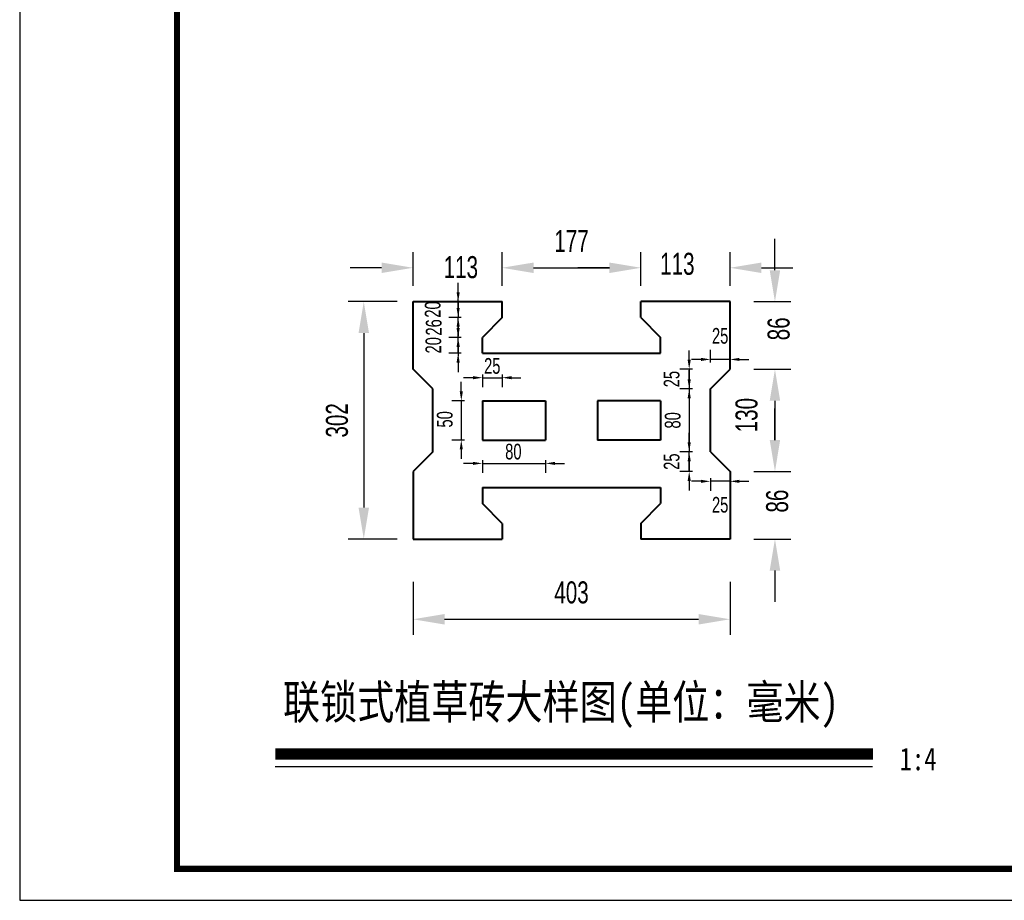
# Model space of a CAD drawing. Header units: millimetres. Extents: x 6315 to 14770, y 92 to 1587.
# Tile 1 of 12: x 6315 to 6628, y 92 to 372. Entities that reach past the tile are written whole.
import ezdxf

# ---------------------------------------------------------------- set-up
doc = ezdxf.new("R2010")
doc.units = ezdxf.units.MM
doc.layers.add('文字', color=7, linetype='Continuous')
doc.layers.add('粗实线', color=1, linetype='Continuous', lineweight=40)
doc.styles.add('样式 1', font='SIMHEI.TTF', dxfattribs={"width": 0.8})
doc.styles.add('比选', font='hztxt_e.shx', dxfattribs={"width": 0.7, "bigfont": 'hztxt.shx'})
doc.dimstyles.new('护坡大样', dxfattribs={"dimscale": 0, "dimtxt": 7, "dimasz": 10, "dimexe": 5, "dimexo": 5, "dimgap": 5, "dimtad": 1, "dimdec": 0, "dimlfac": 4, "dimzin": 0, "dimdsep": 46, "dimtxsty": '比选', "dimcen": 0.09, "dimclrd": 256, "dimclre": 256, "dimclrt": 256, "dimadec": 0, "dimazin": 0, "dimtfac": 1, "dimtdec": 0, "dimtofl": 0, "dimtmove": 2, "dimatfit": 3, "dimfxl": 0, "dimtolj": 1, "dimtzin": 0, "dimarcsym": 0})

# ---------------------------------------------------------------- blocks, each defined once
blk = doc.blocks.new('*D100')
at = {"layer": 'Defpoints', "color": 0}
for p in [(6439.76, 198.15), (6540.51, 198.15), (6540.51, 181.22)]:
    blk.add_point(p, dxfattribs=at)
at = {"layer": '文字', "lineweight": -2}
for p, q in [((6439.76, 193.15), (6439.76, 176.22)), ((6540.51, 193.15), (6540.51, 176.22)), ((6449.76, 181.22), (6530.51, 181.22))]:
    blk.add_line(p, q, dxfattribs=at)
at = {"layer": '文字'}
for points in [[(6449.76, 182.89), (6449.76, 179.55), (6439.76, 181.22)], [(6530.51, 182.89), (6530.51, 179.55), (6540.51, 181.22)]]:
    blk.add_solid(points, dxfattribs=at)
at = {"layer": '文字', "insert": (6490.13, 189.72), "char_height": 7, "attachment_point": 5, "style": '比选'}
blk.add_mtext('\\A1;403', dxfattribs=at)
blk = doc.blocks.new('*D101')
at = {"layer": 'Defpoints', "color": 0}
for p in [(6439.76, 282.21), (6424.1, 206.71), (6439.76, 206.71)]:
    blk.add_point(p, dxfattribs=at)
at = {"layer": '文字', "lineweight": -2}
for p, q in [((6434.76, 282.21), (6419.1, 282.21)), ((6424.1, 272.21), (6424.1, 216.71)), ((6434.76, 206.71), (6419.1, 206.71))]:
    blk.add_line(p, q, dxfattribs=at)
at = {"layer": '文字'}
for points in [[(6422.44, 272.21), (6425.77, 272.21), (6424.1, 282.21)], [(6422.44, 216.71), (6425.77, 216.71), (6424.1, 206.71)]]:
    blk.add_solid(points, dxfattribs=at)
at = {"layer": '文字', "insert": (6415.6, 244.46), "char_height": 7, "attachment_point": 5, "rotation": 90, "style": '比选'}
blk.add_mtext('\\A1;302', dxfattribs=at)
blk = doc.blocks.new('*D102')
at = {"layer": 'Defpoints', "color": 0}
for p in [(6468.07, 292.98), (6439.76, 282.21), (6468.07, 282.21)]:
    blk.add_point(p, dxfattribs=at)
at = {"layer": '文字', "lineweight": -2}
for p, q in [((6439.76, 287.21), (6439.76, 297.98)), ((6468.07, 287.21), (6468.07, 297.98)), ((6429.76, 292.98), (6419.76, 292.98)), ((6478.07, 292.98), (6488.07, 292.98))]:
    blk.add_line(p, q, dxfattribs=at)
at = {"layer": '文字'}
for points in [[(6429.76, 294.64), (6429.76, 291.31), (6439.76, 292.98)], [(6478.07, 294.64), (6478.07, 291.31), (6468.07, 292.98)]]:
    blk.add_solid(points, dxfattribs=at)
at = {"layer": '文字', "insert": (6454.95, 293.13), "char_height": 7, "attachment_point": 5, "style": '比选'}
blk.add_mtext('\\A1;113', dxfattribs=at)
blk = doc.blocks.new('*D103')
at = {"layer": 'Defpoints', "color": 0}
for p in [(6512.19, 292.98), (6468.07, 282.21), (6512.19, 282.21)]:
    blk.add_point(p, dxfattribs=at)
at = {"layer": '文字', "lineweight": -2}
for p, q in [((6468.07, 287.21), (6468.07, 297.98)), ((6512.19, 287.21), (6512.19, 297.98)), ((6478.07, 292.98), (6502.19, 292.98))]:
    blk.add_line(p, q, dxfattribs=at)
at = {"layer": '文字'}
for points in [[(6478.07, 294.64), (6478.07, 291.31), (6468.07, 292.98)], [(6502.19, 294.64), (6502.19, 291.31), (6512.19, 292.98)]]:
    blk.add_solid(points, dxfattribs=at)
at = {"layer": '文字', "insert": (6490.13, 301.48), "char_height": 7, "attachment_point": 5, "style": '比选'}
blk.add_mtext('\\A1;177', dxfattribs=at)
blk = doc.blocks.new('*D104')
at = {"layer": 'Defpoints', "color": 0}
for p in [(6540.51, 292.98), (6512.19, 282.21), (6540.51, 282.21)]:
    blk.add_point(p, dxfattribs=at)
at = {"layer": '文字', "lineweight": -2}
for p, q in [((6512.19, 287.21), (6512.19, 297.98)), ((6540.51, 287.21), (6540.51, 297.98)), ((6502.19, 292.98), (6492.19, 292.98)), ((6550.51, 292.98), (6560.51, 292.98))]:
    blk.add_line(p, q, dxfattribs=at)
at = {"layer": '文字'}
for points in [[(6502.19, 294.64), (6502.19, 291.31), (6512.19, 292.98)], [(6550.51, 294.64), (6550.51, 291.31), (6540.51, 292.98)]]:
    blk.add_solid(points, dxfattribs=at)
at = {"layer": '文字', "insert": (6523.77, 294.19), "char_height": 7, "attachment_point": 5, "style": '比选'}
blk.add_mtext('\\A1;113', dxfattribs=at)
blk = doc.blocks.new('*D105')
at = {"layer": 'Defpoints', "color": 0}
for p in [(6543.04, 282.21), (6543.04, 260.71), (6554.8, 260.71)]:
    blk.add_point(p, dxfattribs=at)
at = {"layer": '文字', "lineweight": -2}
for p, q in [((6554.8, 292.21), (6554.8, 302.21)), ((6548.04, 282.21), (6559.8, 282.21)), ((6548.04, 260.71), (6559.8, 260.71)), ((6554.8, 250.71), (6554.8, 240.71))]:
    blk.add_line(p, q, dxfattribs=at)
at = {"layer": '文字'}
for points in [[(6553.13, 292.21), (6556.46, 292.21), (6554.8, 282.21)], [(6553.13, 250.71), (6556.46, 250.71), (6554.8, 260.71)]]:
    blk.add_solid(points, dxfattribs=at)
at = {"layer": '文字', "insert": (6556, 273.56), "char_height": 7, "attachment_point": 5, "rotation": 90, "style": '比选'}
blk.add_mtext('\\A1;86', dxfattribs=at)
blk = doc.blocks.new('*D106')
at = {"layer": 'Defpoints', "color": 0}
for p in [(6543.04, 260.71), (6543.04, 228.21), (6554.8, 228.21)]:
    blk.add_point(p, dxfattribs=at)
at = {"layer": '文字', "lineweight": -2}
for p, q in [((6548.04, 260.71), (6559.8, 260.71)), ((6554.8, 250.71), (6554.8, 238.21)), ((6548.04, 228.21), (6559.8, 228.21))]:
    blk.add_line(p, q, dxfattribs=at)
at = {"layer": '文字'}
for points in [[(6553.13, 250.71), (6556.46, 250.71), (6554.8, 260.71)], [(6553.13, 238.21), (6556.46, 238.21), (6554.8, 228.21)]]:
    blk.add_solid(points, dxfattribs=at)
at = {"layer": '文字', "insert": (6545.8, 246.12), "char_height": 7, "attachment_point": 5, "rotation": 90, "style": '比选'}
blk.add_mtext('\\A1;130', dxfattribs=at)
blk = doc.blocks.new('*D107')
at = {"layer": 'Defpoints', "color": 0}
for p in [(6543.04, 228.21), (6543.04, 206.71), (6554.8, 206.71)]:
    blk.add_point(p, dxfattribs=at)
at = {"layer": '文字', "lineweight": -2}
for p, q in [((6554.8, 238.21), (6554.8, 248.21)), ((6548.04, 228.21), (6559.8, 228.21)), ((6548.04, 206.71), (6559.8, 206.71)), ((6554.8, 196.71), (6554.8, 186.71))]:
    blk.add_line(p, q, dxfattribs=at)
at = {"layer": '文字'}
for points in [[(6553.13, 238.21), (6556.46, 238.21), (6554.8, 228.21)], [(6553.13, 196.71), (6556.46, 196.71), (6554.8, 206.71)]]:
    blk.add_solid(points, dxfattribs=at)
at = {"layer": '文字', "insert": (6555.54, 218.79), "char_height": 7, "attachment_point": 5, "rotation": 90, "style": '比选'}
blk.add_mtext('\\A1;86', dxfattribs=at)
blk = doc.blocks.new('*D114')
at = {"layer": 'Defpoints', "color": 0}
for p in [(6534.26, 254.46), (6527.54, 234.46), (6534.26, 234.46)]:
    blk.add_point(p, dxfattribs=at)
at = {"layer": '文字', "lineweight": -2}
for p, q in [((6527.54, 257.46), (6527.54, 260.46)), ((6528.54, 254.46), (6524.54, 254.46)), ((6527.54, 254.46), (6527.54, 234.46)), ((6528.54, 234.46), (6524.54, 234.46)), ((6527.54, 231.46), (6527.54, 228.46))]:
    blk.add_line(p, q, dxfattribs=at)
at = {"layer": '文字'}
for points in [[(6527.04, 257.46), (6528.04, 257.46), (6527.54, 254.46)], [(6527.04, 231.46), (6528.04, 231.46), (6527.54, 234.46)]]:
    blk.add_solid(points, dxfattribs=at)
at = {"layer": '文字', "insert": (6522.31, 244.46), "char_height": 5, "attachment_point": 5, "rotation": 90, "style": '比选'}
blk.add_mtext('\\A1;80', dxfattribs=at)
blk = doc.blocks.new('*D115')
at = {"layer": 'Defpoints', "color": 0}
for p in [(6540.51, 260.71), (6527.54, 254.46), (6534.26, 254.46)]:
    blk.add_point(p, dxfattribs=at)
at = {"layer": '文字', "lineweight": -2}
for p, q in [((6527.54, 263.71), (6527.54, 266.71)), ((6528.54, 260.71), (6524.54, 260.71)), ((6527.54, 260.71), (6527.54, 254.46)), ((6528.54, 254.46), (6524.54, 254.46)), ((6527.54, 251.46), (6527.54, 248.46))]:
    blk.add_line(p, q, dxfattribs=at)
at = {"layer": '文字'}
for points in [[(6527.04, 263.71), (6528.04, 263.71), (6527.54, 260.71)], [(6527.04, 251.46), (6528.04, 251.46), (6527.54, 254.46)]]:
    blk.add_solid(points, dxfattribs=at)
at = {"layer": '文字', "insert": (6521.97, 257.58), "char_height": 5, "attachment_point": 5, "rotation": 90, "style": '比选'}
blk.add_mtext('\\A1;25', dxfattribs=at)
blk = doc.blocks.new('*D108')
at = {"layer": 'Defpoints', "color": 0}
for p in [(6527.54, 234.46), (6534.26, 234.46), (6540.51, 228.21)]:
    blk.add_point(p, dxfattribs=at)
at = {"layer": '文字', "lineweight": -2}
for p, q in [((6527.54, 237.46), (6527.54, 240.46)), ((6528.54, 234.46), (6524.54, 234.46)), ((6527.54, 228.21), (6527.54, 234.46)), ((6528.54, 228.21), (6524.54, 228.21)), ((6527.54, 225.21), (6527.54, 222.21))]:
    blk.add_line(p, q, dxfattribs=at)
at = {"layer": '文字'}
for points in [[(6527.04, 237.46), (6528.04, 237.46), (6527.54, 234.46)], [(6527.04, 225.21), (6528.04, 225.21), (6527.54, 228.21)]]:
    blk.add_solid(points, dxfattribs=at)
at = {"layer": '文字', "insert": (6521.97, 231.33), "char_height": 5, "attachment_point": 5, "rotation": 90, "style": '比选'}
blk.add_mtext('\\A1;25', dxfattribs=at)
blk = doc.blocks.new('*D109')
at = {"layer": 'Defpoints', "color": 0}
for p in [(6534.26, 263.84), (6540.51, 260.71), (6534.26, 254.46)]:
    blk.add_point(p, dxfattribs=at)
at = {"layer": '文字', "lineweight": -2}
for p, q in [((6534.26, 262.84), (6534.26, 266.84)), ((6540.51, 263.71), (6540.51, 266.84)), ((6531.26, 263.84), (6528.26, 263.84)), ((6540.51, 263.84), (6534.26, 263.84)), ((6543.51, 263.84), (6546.51, 263.84))]:
    blk.add_line(p, q, dxfattribs=at)
at = {"layer": '文字'}
for points in [[(6531.26, 264.34), (6531.26, 263.34), (6534.26, 263.84)], [(6543.51, 264.34), (6543.51, 263.34), (6540.51, 263.84)]]:
    blk.add_solid(points, dxfattribs=at)
at = {"layer": '文字', "insert": (6537.38, 271.31), "char_height": 5, "attachment_point": 5, "style": '比选'}
blk.add_mtext('\\A1;25', dxfattribs=at)
blk = doc.blocks.new('*D110')
at = {"layer": 'Defpoints', "color": 0}
for p in [(6534.26, 234.46), (6540.51, 228.21), (6534.26, 225.08)]:
    blk.add_point(p, dxfattribs=at)
at = {"layer": '文字', "lineweight": -2}
for p, q in [((6534.26, 226.08), (6534.26, 222.08)), ((6531.26, 225.08), (6528.26, 225.08)), ((6540.51, 225.08), (6534.26, 225.08)), ((6540.51, 225.21), (6540.51, 222.08)), ((6543.51, 225.08), (6546.51, 225.08))]:
    blk.add_line(p, q, dxfattribs=at)
at = {"layer": '文字'}
for points in [[(6531.26, 225.58), (6531.26, 224.58), (6534.26, 225.08)], [(6543.51, 225.58), (6543.51, 224.58), (6540.51, 225.08)]]:
    blk.add_solid(points, dxfattribs=at)
at = {"layer": '文字', "insert": (6537.38, 217.6), "char_height": 5, "attachment_point": 5, "style": '比选'}
blk.add_mtext('\\A1;25', dxfattribs=at)
blk = doc.blocks.new('*D116')
at = {"layer": 'Defpoints', "color": 0}
for p in [(6468.07, 282.21), (6454.1, 277.21), (6468.07, 277.21)]:
    blk.add_point(p, dxfattribs=at)
at = {"layer": '文字', "lineweight": -2}
for p, q in [((6454.1, 285.21), (6454.1, 288.21)), ((6455.1, 282.21), (6451.1, 282.21)), ((6454.1, 282.21), (6454.1, 277.21)), ((6455.1, 277.21), (6451.1, 277.21)), ((6454.1, 274.21), (6454.1, 271.21))]:
    blk.add_line(p, q, dxfattribs=at)
at = {"layer": '文字'}
for points in [[(6453.6, 285.21), (6454.6, 285.21), (6454.1, 282.21)], [(6453.6, 274.21), (6454.6, 274.21), (6454.1, 277.21)]]:
    blk.add_solid(points, dxfattribs=at)
at = {"layer": '文字', "insert": (6446.03, 279.71), "char_height": 5, "attachment_point": 5, "rotation": 90, "style": '比选'}
blk.add_mtext('\\A1;20', dxfattribs=at)
blk = doc.blocks.new('*D117')
at = {"layer": 'Defpoints', "color": 0}
for p in [(6454.1, 277.21), (6461.82, 277.21), (6461.82, 270.83)]:
    blk.add_point(p, dxfattribs=at)
at = {"layer": '文字', "lineweight": -2}
for p, q in [((6454.1, 280.21), (6454.1, 283.21)), ((6455.1, 277.21), (6451.1, 277.21)), ((6454.1, 270.83), (6454.1, 277.21)), ((6455.1, 270.83), (6451.1, 270.83)), ((6454.1, 267.83), (6454.1, 264.83))]:
    blk.add_line(p, q, dxfattribs=at)
at = {"layer": '文字'}
for points in [[(6453.6, 280.21), (6454.6, 280.21), (6454.1, 277.21)], [(6453.6, 267.83), (6454.6, 267.83), (6454.1, 270.83)]]:
    blk.add_solid(points, dxfattribs=at)
at = {"layer": '文字', "insert": (6446.36, 274.02), "char_height": 5, "attachment_point": 5, "rotation": 90, "style": '比选'}
blk.add_mtext('\\A1;26', dxfattribs=at)
blk = doc.blocks.new('*D118')
at = {"layer": 'Defpoints', "color": 0}
for p in [(6454.1, 270.83), (6461.82, 270.83), (6461.82, 265.83)]:
    blk.add_point(p, dxfattribs=at)
at = {"layer": '文字', "lineweight": -2}
for p, q in [((6454.1, 273.83), (6454.1, 276.83)), ((6455.1, 270.83), (6451.1, 270.83)), ((6454.1, 265.83), (6454.1, 270.83)), ((6455.1, 265.83), (6451.1, 265.83)), ((6454.1, 262.83), (6454.1, 259.83))]:
    blk.add_line(p, q, dxfattribs=at)
at = {"layer": '文字'}
for points in [[(6453.6, 273.83), (6454.6, 273.83), (6454.1, 270.83)], [(6453.6, 262.83), (6454.6, 262.83), (6454.1, 265.83)]]:
    blk.add_solid(points, dxfattribs=at)
at = {"layer": '文字', "insert": (6446.24, 268.33), "char_height": 5, "attachment_point": 5, "rotation": 90, "style": '比选'}
blk.add_mtext('\\A1;20', dxfattribs=at)
blk = doc.blocks.new('*D111')
at = {"layer": 'Defpoints', "color": 0}
for p in [(6468.07, 277.21), (6461.82, 270.83), (6468.07, 258.03)]:
    blk.add_point(p, dxfattribs=at)
at = {"layer": '文字', "lineweight": -2}
for p, q in [((6458.82, 258.03), (6455.82, 258.03)), ((6461.82, 259.03), (6461.82, 255.03)), ((6461.82, 258.03), (6468.07, 258.03)), ((6468.07, 259.03), (6468.07, 255.03)), ((6471.07, 258.03), (6474.07, 258.03))]:
    blk.add_line(p, q, dxfattribs=at)
at = {"layer": '文字'}
for points in [[(6458.82, 258.53), (6458.82, 257.53), (6461.82, 258.03)], [(6471.07, 258.53), (6471.07, 257.53), (6468.07, 258.03)]]:
    blk.add_solid(points, dxfattribs=at)
at = {"layer": '文字', "insert": (6464.94, 261.74), "char_height": 5, "attachment_point": 5, "style": '比选'}
blk.add_mtext('\\A1;25', dxfattribs=at)
blk = doc.blocks.new('*D112')
at = {"layer": 'Defpoints', "color": 0}
for p in [(6461.82, 238.21), (6481.91, 238.21), (6481.91, 230.78)]:
    blk.add_point(p, dxfattribs=at)
at = {"layer": '文字', "lineweight": -2}
for p, q in [((6461.82, 231.78), (6461.82, 227.78)), ((6481.91, 231.78), (6481.91, 227.78)), ((6458.82, 230.78), (6455.82, 230.78)), ((6461.82, 230.78), (6481.91, 230.78)), ((6484.91, 230.78), (6487.91, 230.78))]:
    blk.add_line(p, q, dxfattribs=at)
at = {"layer": '文字'}
for points in [[(6458.82, 231.28), (6458.82, 230.28), (6461.82, 230.78)], [(6484.91, 231.28), (6484.91, 230.28), (6481.91, 230.78)]]:
    blk.add_solid(points, dxfattribs=at)
at = {"layer": '文字', "insert": (6471.65, 234.5), "char_height": 5, "attachment_point": 5, "style": '比选'}
blk.add_mtext('\\A1;80', dxfattribs=at)
blk = doc.blocks.new('*D113')
at = {"layer": 'Defpoints', "color": 0}
for p in [(6461.82, 250.71), (6455.1, 238.21), (6461.82, 238.21)]:
    blk.add_point(p, dxfattribs=at)
at = {"layer": '文字', "lineweight": -2}
for p, q in [((6455.1, 253.71), (6455.1, 256.71)), ((6456.1, 250.71), (6452.1, 250.71)), ((6455.1, 250.71), (6455.1, 238.21)), ((6456.1, 238.21), (6452.1, 238.21)), ((6455.1, 235.21), (6455.1, 232.21))]:
    blk.add_line(p, q, dxfattribs=at)
at = {"layer": '文字'}
for points in [[(6454.6, 253.71), (6455.6, 253.71), (6455.1, 250.71)], [(6454.6, 235.21), (6455.6, 235.21), (6455.1, 238.21)]]:
    blk.add_solid(points, dxfattribs=at)
at = {"layer": '文字', "insert": (6449.87, 244.78), "char_height": 5, "attachment_point": 5, "rotation": 90, "style": '比选'}
blk.add_mtext('\\A1;50', dxfattribs=at)

msp = doc.modelspace()

# ---------------------------------------------------------------- linework, layer by layer
msp.add_lwpolyline([(6314.73, 91.86), (7128.73, 91.86), (7128.73, 651.86), (6314.73, 651.86)], close=True)
at = {"const_width": 2}
msp.add_lwpolyline([(6364.73, 641.86), (7118.73, 641.86), (7118.73, 101.86), (6364.73, 101.86), (6364.73, 641.86)], dxfattribs=at)
at = {"layer": '文字'}
msp.add_line((6395.93, 134.37), (6585.82, 134.37), dxfattribs=at)
at = {"layer": '文字', "const_width": 3.6}
msp.add_lwpolyline([(6395.98, 138.39), (6585.96, 138.39)], dxfattribs=at)
at = {"layer": '粗实线'}
for p, q in [((6439.76, 260.71), (6439.76, 282.21)), ((6439.76, 282.21), (6468.07, 282.21)), ((6468.07, 277.21), (6468.07, 282.21)), ((6540.51, 282.21), (6512.19, 282.21)), ((6512.19, 278.33), (6512.19, 282.21)), ((6512.19, 277.21), (6512.19, 282.21)), ((6540.51, 260.71), (6540.51, 282.21)), ((6468.07, 277.21), (6461.82, 270.83)), ((6512.19, 277.21), (6518.44, 270.83)), ((6461.82, 265.83), (6461.82, 270.83)), ((6518.44, 265.83), (6518.44, 270.83)), ((6461.82, 265.83), (6518.44, 265.83)), ((6446.01, 254.46), (6439.76, 260.71)), ((6534.26, 254.46), (6540.51, 260.71)), ((6446.01, 234.46), (6446.01, 254.46)), ((6534.26, 234.46), (6534.26, 254.46)), ((6461.82, 250.71), (6461.82, 238.21)), ((6461.82, 250.71), (6481.91, 250.71)), ((6481.91, 250.71), (6481.91, 238.21)), ((6518.44, 250.71), (6498.35, 250.71)), ((6498.35, 250.71), (6498.35, 238.21)), ((6518.44, 250.71), (6518.44, 238.21)), ((6461.82, 238.21), (6481.91, 238.21)), ((6518.44, 238.21), (6498.35, 238.21)), ((6446.01, 234.46), (6439.76, 228.21)), ((6534.26, 234.46), (6540.51, 228.21)), ((6439.76, 228.21), (6439.76, 206.71)), ((6540.51, 228.21), (6540.51, 206.71)), ((6461.82, 223.08), (6518.44, 223.08)), ((6461.82, 223.08), (6461.82, 218.08)), ((6518.44, 223.08), (6518.44, 218.08)), ((6468.07, 211.71), (6461.82, 218.08)), ((6512.19, 211.71), (6518.44, 218.08)), ((6468.07, 211.71), (6468.07, 206.71)), ((6468.07, 210.58), (6468.07, 206.71)), ((6512.19, 211.71), (6512.19, 206.71)), ((6512.19, 210.58), (6512.19, 206.71)), ((6512.19, 210.58), (6512.19, 206.71)), ((6439.76, 206.71), (6468.07, 206.71)), ((6540.51, 206.71), (6512.19, 206.71))]:
    msp.add_line(p, q, dxfattribs=at)

# ---------------------------------------------------------------- texts
at = {"layer": '文字', "color": 0, "lineweight": -2, "style": '样式 1', "width": 0.8}
for s, height, p in [('联锁式植草砖大样图(单位：毫米)', 10.8, (6398.43, 149.52)), ('1:4', 7.2, (6594.42, 133.22))]:
    msp.add_text(s, height=height, dxfattribs=at).set_placement(p)

# ---------------------------------------------------------------- dimensions: what is measured, and where the dimension line sits
at = {"layer": '文字'}
for base, p1, p2, picture, middle in [((6512.19, 292.98), (6468.07, 282.21), (6512.19, 282.21), '*D103', (6490.13, 301.48)), ((6540.51, 181.22), (6439.76, 198.15), (6540.51, 198.15), '*D100', (6490.13, 189.72))]:
    dim = msp.add_linear_dim(base=base, p1=p1, p2=p2, dimstyle='护坡大样', override={"dimscale": 1}, dxfattribs=at)
    dim.commit()
    dim.dimension.update_dxf_attribs({"geometry": picture, "text_midpoint": middle})
for base, p1, p2, angle, override, picture, middle in [((6554.8, 260.71), (6543.04, 282.21), (6543.04, 260.71), 90, {"dimscale": 1}, '*D105', (6556, 273.56)), ((6454.1, 277.21), (6468.07, 282.21), (6468.07, 277.21), 90, {"dimscale": 1, "dimtxt": 5, "dimasz": 3, "dimexe": 3, "dimexo": 3, "dimtofl": 1, "dimfxlon": 1}, '*D116', (6446.03, 279.71)), ((6454.09637957, 277.20657597), (6461.8178204, 270.83157597), (6461.8178204, 277.20657597), 90, {"dimscale": 1, "dimtxt": 5, "dimasz": 3, "dimexe": 3, "dimexo": 3, "dimtofl": 1, "dimfxlon": 1}, '*D117', (6446.36050127, 274.01907597)), ((6454.1, 270.83), (6461.82, 265.83), (6461.82, 270.83), 90, {"dimscale": 1, "dimtxt": 5, "dimasz": 3, "dimexe": 3, "dimexo": 3, "dimtofl": 1, "dimfxlon": 1}, '*D118', (6446.24, 268.33)), ((6527.54, 254.46), (6540.51, 260.71), (6534.26, 254.46), 90, {"dimscale": 1, "dimtxt": 5, "dimasz": 3, "dimexe": 3, "dimexo": 3, "dimtofl": 1, "dimfxlon": 1}, '*D115', (6521.97, 257.58)), ((6527.54, 234.46), (6534.26, 254.46), (6534.26, 234.46), 90, {"dimscale": 1, "dimtxt": 5, "dimasz": 3, "dimexe": 3, "dimexo": 3, "dimtofl": 1, "dimfxlon": 1}, '*D114', (6522.31, 244.46)), ((6554.8, 228.21), (6543.04, 260.71), (6543.04, 228.21), 90, {"dimscale": 1}, '*D106', (6545.8, 246.12)), ((6455.1, 238.21), (6461.82, 250.71), (6461.82, 238.21), 90, {"dimscale": 1, "dimtxt": 5, "dimasz": 3, "dimexe": 3, "dimexo": 3, "dimtofl": 1, "dimfxlon": 1}, '*D113', (6449.87, 244.78)), ((6554.8, 206.71), (6543.04, 228.21), (6543.04, 206.71), 90, {"dimscale": 1}, '*D107', (6555.54, 218.79)), ((6527.54, 234.46), (6540.51, 228.21), (6534.26, 234.46), 270, {"dimscale": 1, "dimtxt": 5, "dimasz": 3, "dimexe": 3, "dimexo": 3, "dimtofl": 1, "dimfxlon": 1}, '*D108', (6521.97, 231.33))]:
    dim = msp.add_linear_dim(base=base, p1=p1, p2=p2, angle=angle, dimstyle='护坡大样', override=override, dxfattribs=at)
    dim.commit()
    dim.dimension.update_dxf_attribs({"geometry": picture, "text_midpoint": middle, "dimtype": 160})
for base, p1, p2, override, picture, middle in [((6468.07, 292.98), (6439.76, 282.21), (6468.07, 282.21), {"dimscale": 1}, '*D102', (6454.95, 293.13)), ((6540.51, 292.98), (6512.19, 282.21), (6540.51, 282.21), {"dimscale": 1}, '*D104', (6523.77, 294.19)), ((6468.07, 258.03), (6461.82, 270.83), (6468.07, 277.21), {"dimscale": 1, "dimtxt": 5, "dimasz": 3, "dimexe": 3, "dimexo": 3, "dimtofl": 1, "dimfxlon": 1}, '*D111', (6464.94, 261.74)), ((6534.26, 263.84), (6540.51, 260.71), (6534.26, 254.46), {"dimscale": 1, "dimtxt": 5, "dimasz": 3, "dimexe": 3, "dimexo": 3, "dimtofl": 1, "dimfxlon": 1}, '*D109', (6537.38, 271.31)), ((6481.91, 230.78), (6461.82, 238.21), (6481.91, 238.21), {"dimscale": 1, "dimtxt": 5, "dimasz": 3, "dimexe": 3, "dimexo": 3, "dimtofl": 1, "dimfxlon": 1}, '*D112', (6471.65, 234.5)), ((6534.26, 225.08), (6540.51, 228.21), (6534.26, 234.46), {"dimscale": 1, "dimtxt": 5, "dimasz": 3, "dimexe": 3, "dimexo": 3, "dimtofl": 1, "dimfxlon": 1}, '*D110', (6537.38, 217.6))]:
    dim = msp.add_linear_dim(base=base, p1=p1, p2=p2, dimstyle='护坡大样', override=override, dxfattribs=at)
    dim.commit()
    dim.dimension.update_dxf_attribs({"geometry": picture, "text_midpoint": middle, "dimtype": 160})
dim = msp.add_linear_dim(base=(6424.1, 206.71), p1=(6439.76, 282.21), p2=(6439.76, 206.71), angle=90, dimstyle='护坡大样', override={"dimscale": 1}, dxfattribs=at)
dim.commit()
dim.dimension.update_dxf_attribs({"geometry": '*D101', "text_midpoint": (6415.6, 244.46)})

doc.saveas('drawing.dxf')
